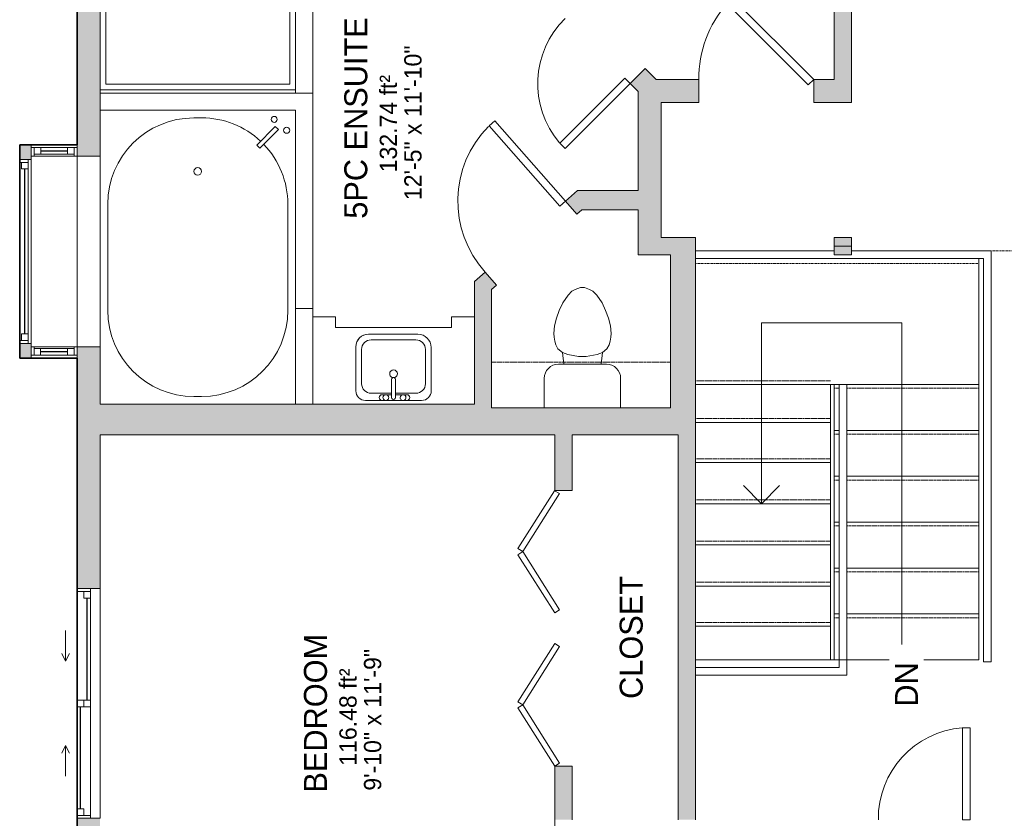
# Model space of a CAD drawing. Header units: inches. Extents: x -245 to 323, y -488 to 499.
# Tile 2 of 4: x -245 to 12, y -176 to 32. Entities that reach past the tile are written whole.
import ezdxf

# ---------------------------------------------------------------- set-up
doc = ezdxf.new("R2010")
doc.units = ezdxf.units.IN
doc.header["$MEASUREMENT"] = 0
doc.linetypes.add('Dash', pattern=[0.23622, 0.11811, -0.11811])
doc.linetypes.add('Overhead', pattern=[0.15625, 0.09375, -0.0625])
for name, color, linetype, lineweight in [('A-AREA', 32, 'Continuous', 9), ('A-AREA-IDEN', 2, 'Continuous', 9), ('A-DETL', 90, 'Continuous', 9), ('A-DOOR', 31, 'Continuous', 9), ('A-FLOR', 192, 'Continuous', 9), ('A-FLOR-HRAL', 11, 'Continuous', 9), ('A-GENM', 13, 'Continuous', 9), ('A-GLAZ', 151, 'Continuous', 9), ('A-LEDGES', 90, 'Continuous', 9), ('A-OBJECTS', 90, 'Continuous', 9), ('A-WALL', 90, 'Continuous', 9), ('A-WALL-PATT', 111, 'Continuous', 9), ('P-SANR-FIXT', 6, 'Continuous', 9), ('Q-CASE', 31, 'Continuous', 9), ('S-STRS', 90, 'Continuous', 9), ('S-STRS-ANNO', 90, 'Continuous', 9), ('S-STRS-IDEN', 31, 'Continuous', 9)]:
    doc.layers.add(name, color=color, linetype=linetype, lineweight=lineweight)
doc.styles.add('Inter', font='txt', dxfattribs={"height": 6})
doc.styles.add('Inter_2', font='txt', dxfattribs={"height": 4.5})
doc.styles.add('Inter_B', font='txt', dxfattribs={"height": 6})

# ---------------------------------------------------------------- blocks, each defined once
blk = doc.blocks.new('Toilet - Default 1-316794-Main Floor')
at = {"layer": 'P-SANR-FIXT'}
for p, q in [((-9.98, 11.75), (-9.98, 19.46)), ((9.98, 19.46), (9.98, 11.75)), ((6.25, 8.02), (-6.25, 8.02)), ((-4.86, 8.02), (-5.21, 5)), ((4.86, 8.02), (5.21, 5)), ((-3.84, 5.5), (-5.21, 5)), ((-1, 6), (-3.84, 5.5)), ((1, 6), (-1, 6)), ((3.84, 5.5), (1, 6)), ((5.21, 5), (3.84, 5.5)), ((-6.97, 3), (-7.24, 2)), ((-6.4, 4), (-6.97, 3)), ((-5.21, 5), (-6.4, 4)), ((6.4, 4), (5.21, 5)), ((6.97, 3), (6.4, 4)), ((7.24, 2), (6.97, 3)), ((-7.41, 1), (-7.5, 0)), ((-7.5, 0), (-7.33, -1.99)), ((-7.24, 2), (-7.41, 1)), ((7.41, 1), (7.24, 2)), ((7.33, -1.99), (7.5, 0)), ((7.5, 0), (7.41, 1)), ((-7.33, -1.99), (-6.79, -4)), ((6.79, -4), (7.33, -1.99)), ((-6.79, -4), (-6.06, -6)), ((6.06, -6), (6.79, -4)), ((-6.06, -6), (-5.13, -8)), ((5.13, -8), (6.06, -6)), ((-5.13, -8), (-3.74, -10)), ((-3.74, -10), (-2.74, -11)), ((2.74, -11), (3.74, -10)), ((3.74, -10), (5.13, -8)), ((-2.74, -11), (-1.87, -11.5)), ((-1.87, -11.5), (-0.5, -12)), ((-0.5, -12), (0.5, -12)), ((0.5, -12), (1.87, -11.5)), ((1.87, -11.5), (2.74, -11))]:
    blk.add_line(p, q, dxfattribs=at)
for centre, start, end in [((-6.25, 11.75), 180, 270), ((6.25, 11.75), 270, 360)]:
    blk.add_arc(centre, 3.73, start, end, dxfattribs=at)
blk = doc.blocks.new('Bath-Bathtub Angled - Default 1-4195115-Main Floor')
at = {"layer": 'P-SANR-FIXT'}
for p, q in [((25.52, 38.36), (-25.52, 38.36)), ((-1, 36.36), (1, 36.36)), ((25.52, -13.36), (25.52, 38.36)), ((20.25, 34.14), (15.38, 29.26)), ((21.09, 33.3), (20.25, 34.14)), ((16.22, 28.43), (21.09, 33.3)), ((15.38, 29.26), (16.22, 28.43)), ((-23.52, -13.85), (-23.52, 13.85)), ((23.52, 13.85), (23.52, -13.85)), ((1, -36.36), (-1, -36.36))]:
    blk.add_line(p, q, dxfattribs=at)
for centre in [(19.95, 35.98), (23.21, 33.14)]:
    blk.add_circle(centre, 0.787, dxfattribs=at)
for centre, radius, start, end in [((-1, 13.85), 22.52, 90, 180), ((1, 13.85), 22.52, 46.8607, 90), ((19.95, 35.98), 0.787, 0, 180), ((19.95, 35.98), 0.787, 180, 360), ((23.21, 33.14), 0.787, 0, 180), ((23.21, 33.14), 0.787, 180, 360), ((1, 13.85), 22.52, 0, 43.8526), ((0, 22.4), 1, 360, 180), ((0, 22.4), 1, 180, 0), ((-1, -13.85), 22.52, 180, 270), ((1, -13.85), 22.52, 270, 0)]:
    blk.add_arc(centre, radius, start, end, dxfattribs=at)
blk = doc.blocks.new('Bath- Shower - Basin Rectangular - Default 1-4194951-Main Floor')
at = {"layer": 'P-SANR-FIXT'}
for p, q in [((-24.02, 28.84), (24.02, 28.84)), ((-24.02, -28.84), (-24.02, 28.84)), ((24.02, 28.84), (24.02, -28.84)), ((-25.52, -30.34), (25.52, -30.34)), ((24.02, -28.84), (-24.02, -28.84))]:
    blk.add_line(p, q, dxfattribs=at)
for start, end in [(360, 180), (180, 360)]:
    blk.add_arc((0, 0.01), 1.25, start, end, dxfattribs=at)
blk = doc.blocks.new('Upper Cabinet-Single Door-Wall - 9_-4196496-Main Floor')
at = {"layer": 'Q-CASE', "linetype": 'Overhead'}
for p, q in [((-36.56, 3.5), (-36.56, 15.5)), ((-36.56, 15.5), (10.17, 15.5)), ((10.17, 15.5), (10.17, 3.5)), ((10.17, 3.5), (-36.56, 3.5))]:
    blk.add_line(p, q, dxfattribs=at)
blk = doc.blocks.new('Bath-Basin DO NOT USE - 500 x 440mm-2615461-Main Floor')
at = {"layer": 'P-SANR-FIXT'}
for p, q in [((7.96, 7.09), (-6.72, 7.09)), ((7.96, 7.09), (-6.72, 7.09)), ((0.12, 5.22), (-5.22, 5.22)), ((3.62, 7.09), (-2.88, 7.09)), ((-2.88, 5.59), (0.12, 5.59)), ((0.12, 6.33), (0.12, 1.59)), ((1.12, 6.33), (1.12, 1.59)), ((1.12, 5.59), (3.62, 5.59)), ((6.46, 5.22), (1.12, 5.22)), ((-9.22, 4.59), (-9.22, -6.73)), ((-9.22, 4.59), (-9.22, -6.73)), ((-7.72, 2.72), (-7.72, -6.23)), ((8.96, -6.23), (8.96, 2.72)), ((10.46, -6.91), (10.46, 4.59)), ((10.46, -6.91), (10.46, 4.59)), ((-5.72, -10.23), (7.14, -10.23)), ((-5.72, -10.23), (7.14, -10.23)), ((-5.22, -8.73), (6.46, -8.73))]:
    blk.add_line(p, q, dxfattribs=at)
for centre, radius, start, end in [((-6.72, 4.59), 2.5, 90, 180), ((-6.72, 4.59), 2.5, 90, 180), ((-5.22, 2.72), 2.5, 90, 180), ((-2.88, 6.34), 0.75, 90, 270), ((-1.88, 6.34), 0.75, 360, 180), ((-1.88, 6.34), 0.75, 180, 0), ((0.62, 6.33), 0.5, 360, 180), ((2.62, 6.34), 0.75, 360, 180), ((2.62, 6.34), 0.75, 180, 360), ((3.62, 6.34), 0.75, 270, 90), ((6.46, 2.72), 2.5, 0, 90), ((7.96, 4.59), 2.5, 0, 90), ((7.96, 4.59), 2.5, 360, 90), ((0.62, 0.13), 1, 360, 180), ((0.62, 0.13), 1, 180, 0), ((0.62, 1.59), 0.5, 180, 0), ((-5.72, -6.73), 3.5, 180, 270), ((-5.72, -6.73), 3.5, 180, 270), ((-5.22, -6.23), 2.5, 180, 270), ((6.46, -6.23), 2.5, 270, 0), ((7.14, -6.91), 3.32, 270, 360), ((7.14, -6.91), 3.32, 270, 0)]:
    blk.add_arc(centre, radius, start, end, dxfattribs=at)
blk = doc.blocks.new('Plan-Double-Sliding - Default 1-4289131-Main Floor')
at = {"layer": 'A-GLAZ'}
for p, q in [((-11, 3.34375), (-19, 3.34375)), ((-11, 3.34375), (-13, 4.34375)), ((-11, 3.34375), (-13, 2.34375)), ((11, 3.34375), (13, 4.34375)), ((11, 3.34375), (13, 2.34375)), ((11, 3.34375), (19, 3.34375)), ((30, 0.34375), (-30, 0.34375)), ((-27.5, 0.34375), (-0.875, 0.34375)), ((0.875, 0.34375), (29.25, 0.34375)), ((-29.25, -3.15625), (-0.875, -3.15625)), ((0.875, -3.15625), (27.5, -3.15625)), ((-30, -5.65625), (30, -5.65625))]:
    blk.add_line(p, q, dxfattribs=at)
at = {"layer": 'A-GLAZ', "lineweight": 18}
for p, q in [((-30, 0.34375), (-30, -5.65625)), ((-30, 0.34375), (-27.5, 0.34375)), ((-29.25, 0.34375), (-29.25, -3.15625)), ((-27.5, 0.34375), (-27.5, -1.40625)), ((-0.875, -3.15625), (-0.875, 0.34375)), ((-0.875, 0.34375), (0.875, 0.34375)), ((0.875, 0.34375), (0.875, -3.15625)), ((29.25, 0.34375), (30, 0.34375)), ((29.25, 0.34375), (29.25, -3.15625)), ((30, -5.65625), (30, 0.34375)), ((-27.5, -1.40625), (-29.25, -1.40625)), ((0.875, -1.40625), (-0.875, -1.40625)), ((27.5, -1.40625), (27.5, -3.15625)), ((29.25, -1.40625), (27.5, -1.40625)), ((-30, -3.15625), (-29.25, -3.15625)), ((-0.875, -3.15625), (0.875, -3.15625)), ((27.5, -3.15625), (30, -3.15625))]:
    blk.add_line(p, q, dxfattribs=at)
at = {"layer": 'A-GLAZ', "lineweight": 25}
for p, q in [((-27.5, -0.53125), (-0.875, -0.53125)), ((0.875, -2.28125), (27.5, -2.28125))]:
    blk.add_line(p, q, dxfattribs=at)
blk = doc.blocks.new('Planitar - Bifold Door - 6_-0_ x 6_-8_-4213524-Main Floor')
at = {"layer": 'A-DOOR', "lineweight": 18}
for p, q in [((-36, 2.24), (-20.8, 11.9)), ((-20, 10.63), (-35.19, 0.98)), ((-20.8, 11.9), (-20, 10.63)), ((-19.2, 11.9), (-20, 10.63)), ((-20, 10.63), (-4.81, 0.98)), ((-4, 2.24), (-19.2, 11.9)), ((4, 2.24), (19.19, 11.9)), ((20, 10.63), (4.8, 0.98)), ((19.19, 11.9), (20, 10.63)), ((20.81, 11.9), (20, 10.63)), ((20, 10.63), (35.2, 0.98)), ((35.91, 2.3), (20.81, 11.9)), ((-35.19, 0.98), (-36, 2.24)), ((-4.81, 0.98), (-4, 2.24)), ((4.8, 0.98), (4, 2.24)), ((35.2, 0.98), (35.91, 2.3))]:
    blk.add_line(p, q, dxfattribs=at)
blk = doc.blocks.new('Planitar - Single Door_Flush Panel - 2_-0_ x 6_-8_-4214141-Main Floor')
at = {"layer": 'A-DOOR', "lineweight": 18}
for p, q in [((9.99, 3.25), (9.99, 27.25)), ((12, 27.25), (9.99, 27.25)), ((12, 3.25), (12, 27.25)), ((12, 3.25), (9.99, 3.25))]:
    blk.add_line(p, q, dxfattribs=at)
at = {"layer": 'A-DOOR'}
blk.add_arc((11.77, 3.55), 23.77, 94.4783, 180.7233, dxfattribs=at)
blk = doc.blocks.new('Planitar - Single Door_Flush Panel - 2_-4_ x 6_-8_-4214226-Main Floor')
at = {"layer": 'A-DOOR', "lineweight": 18}
for p, q in [((11.99, 2.25), (11.99, 30.25)), ((14, 30.25), (11.99, 30.25)), ((14, 2.25), (14, 30.25)), ((14, 2.25), (11.99, 2.25))]:
    blk.add_line(p, q, dxfattribs=at)
at = {"layer": 'A-DOOR'}
blk.add_arc((13.77, 2.55), 27.77, 94.1354, 180.6191, dxfattribs=at)
blk = doc.blocks.new('Planitar - Single Door_Flush Panel - 2_-6_ x 6_-8_ _45-4335121-Main Floor')
at = {"layer": 'A-DOOR', "lineweight": 18}
for p, q in [((-6.21, 24.21), (-7.63, 22.79)), ((15, 3), (-6.21, 24.21)), ((13.58, 1.58), (-7.63, 22.79)), ((15, 3), (13.58, 1.58))]:
    blk.add_line(p, q, dxfattribs=at)
at = {"layer": 'A-DOOR'}
blk.add_arc((14.46, 3.3), 29.46, 138.5745, 180.5753, dxfattribs=at)
blk = doc.blocks.new('Planitar - Single Door_Flush Panel - 2_-0_ x 6_-8_-4213968-Main Floor')
at = {"layer": 'A-DOOR', "lineweight": 18}
for p, q in [((9.99, -2.75), (9.99, -26.75)), ((12, -2.75), (9.99, -2.75)), ((12, -2.75), (12, -26.75)), ((12, -26.75), (9.99, -26.75))]:
    blk.add_line(p, q, dxfattribs=at)
at = {"layer": 'A-DOOR'}
blk.add_arc((11.77, -3.05), 23.77, 179.2767, 265.5217, dxfattribs=at)
blk = doc.blocks.new('Top Rail Type - Top Rail_Internal_-4226796-Main Floor')
at = {"layer": 'A-FLOR-HRAL'}
for p, q in [((-31.02, -63.1), (-29.05, -63.1)), ((-31.02, -134.99), (-31.02, -63.1)), ((-29.05, -63.1), (-29.05, -134.99)), ((-31.02, -134.99), (-29.05, -134.99)), ((-31.02, -137), (-31.02, -134.99)), ((-29.05, -134.99), (-29.05, -138.97)), ((-68.53, -137), (-31.02, -137)), ((-29.05, -138.97), (-68.53, -138.97))]:
    blk.add_line(p, q, dxfattribs=at)
blk = doc.blocks.new('Top Rail Type - Top Rail_Internal_-V6-Main Floor')
at = {"layer": 'A-FLOR-HRAL'}
for p, q in [((-29.05, -63.1), (-31.02, -63.1)), ((-31.02, -63.1), (-31.02, -134.99)), ((-29.05, -63.1), (-29.05, -134.99)), ((-31.02, -134.99), (-31.02, -137)), ((-29.05, -134.99), (-29.05, -138.97)), ((-31.02, -137), (-68.53, -137)), ((-29.05, -138.97), (-68.53, -138.97))]:
    blk.add_line(p, q, dxfattribs=at)
blk = doc.blocks.new('Top Rail Type - Top Rail_Internal_-4228156-Main Floor')
at = {"layer": 'A-FLOR-HRAL'}
for p, q in [((-68.51, -28.25), (-32.28, -28.25)), ((-27.78, -28.25), (8.7, -28.25)), ((8.7, -28.25), (8.7, -135.49)), ((6.73, -30.22), (-68.53, -30.22)), ((6.73, -135.49), (6.73, -30.22)), ((8.7, -135.49), (6.73, -135.49))]:
    blk.add_line(p, q, dxfattribs=at)
blk = doc.blocks.new('Top Rail Type - Top Rail_Internal_-V7-Main Floor')
at = {"layer": 'A-FLOR-HRAL'}
for p, q in [((-68.51, -28.25), (-32.28, -28.25)), ((-27.78, -28.25), (8.7, -28.25)), ((8.7, -28.25), (8.7, -135.49)), ((-68.53, -30.22), (6.73, -30.22)), ((6.73, -30.22), (6.73, -135.49)), ((8.7, -135.49), (6.73, -135.49))]:
    blk.add_line(p, q, dxfattribs=at)
blk = doc.blocks.new('Planitar-Fixed - Default 1-4253554-Main Floor')
at = {"layer": 'A-GLAZ'}
for p, q in [((-6, 0.99), (6, 0.99)), ((-6, 0.22), (-6, 0.99)), ((6, 0.22), (-6, 0.22)), ((6, 0.99), (6, 0.22)), ((-5.25, -2.01), (5.25, -2.01)), ((-3.52, -1.51), (3.52, -1.51))]:
    blk.add_line(p, q, dxfattribs=at)
at = {"layer": 'A-GLAZ', "lineweight": 18}
for p, q in [((-6, 0.99), (-4.74, 0.99)), ((-5.25, -2.01), (-5.25, 0.22)), ((-5.25, 0.22), (-3.52, 0.22)), ((-5.25, -1.51), (-5.25, 0.22)), ((-5.25, 0.22), (-5.25, -2.01)), ((-3.52, -1.51), (-3.52, 0.22)), ((-3.52, 0.22), (-3.52, -1.51)), ((3.52, 0.22), (5.25, 0.22)), ((3.52, -1.51), (3.52, 0.22)), ((3.52, -1.51), (3.52, 0.22)), ((6, 0.99), (4.74, 0.99)), ((5.25, -2.01), (5.25, 0.22)), ((5.25, 0.22), (5.25, -1.51)), ((5.25, -2.01), (5.25, 0.22)), ((-6, -2.01), (-5.25, -2.01)), ((-5.25, -2.01), (-6, -2.01)), ((-5.25, -1.51), (-3.52, -1.51)), ((-3.52, -1.51), (-5.25, -1.51)), ((5.25, -1.51), (3.52, -1.51)), ((5.25, -1.51), (3.52, -1.51)), ((5.96, -2.01), (5.25, -2.01)), ((6, -2.01), (5.25, -2.01))]:
    blk.add_line(p, q, dxfattribs=at)
at = {"layer": 'A-GLAZ', "lineweight": 25}
blk.add_line((-3.52, -0.65), (3.52, -0.65), dxfattribs=at)
blk = doc.blocks.new('Planitar-Fixed - Default 1-V9-Main Floor')
at = {"layer": 'A-GLAZ'}
for p, q in [((-6, 0.99), (6, 0.99)), ((-6, 0.22), (-6, 0.99)), ((6, 0.22), (-6, 0.22)), ((6, 0.99), (6, 0.22)), ((-5.25, -2.01), (5.25, -2.01)), ((-3.52, -1.51), (3.52, -1.51))]:
    blk.add_line(p, q, dxfattribs=at)
at = {"layer": 'A-GLAZ', "lineweight": 18}
for p, q in [((-6, 0.99), (-4.74, 0.99)), ((-5.25, -2.01), (-5.25, 0.22)), ((-5.25, 0.22), (-3.52, 0.22)), ((-5.25, -1.51), (-5.25, 0.22)), ((-5.25, 0.22), (-5.25, -2.01)), ((-3.52, -1.51), (-3.52, 0.22)), ((-3.52, 0.22), (-3.52, -1.51)), ((3.52, 0.22), (5.25, 0.22)), ((3.52, -1.51), (3.52, 0.22)), ((3.52, -1.51), (3.52, 0.22)), ((6, 0.99), (4.74, 0.99)), ((5.25, -2.01), (5.25, 0.22)), ((5.25, 0.22), (5.25, -1.51)), ((5.25, -2.01), (5.25, 0.22)), ((-6, -2.01), (-5.25, -2.01)), ((-5.25, -2.01), (-6, -2.01)), ((-5.25, -1.51), (-3.52, -1.51)), ((-3.52, -1.51), (-5.25, -1.51)), ((5.25, -1.51), (3.52, -1.51)), ((5.25, -1.51), (3.52, -1.51)), ((5.96, -2.01), (5.25, -2.01)), ((6, -2.01), (5.25, -2.01))]:
    blk.add_line(p, q, dxfattribs=at)
at = {"layer": 'A-GLAZ', "lineweight": 25}
blk.add_line((-3.52, -0.65), (3.52, -0.65), dxfattribs=at)
blk = doc.blocks.new('Planitar-Fixed - Default 1-4253518-Main Floor')
at = {"layer": 'A-GLAZ', "lineweight": 18}
for p, q in [((-24, 2.01), (-23.25, 2.01)), ((-23.25, 2.01), (-23.25, -0.22)), ((-23.25, 1.51), (-21.52, 1.51)), ((-21.52, 1.51), (-21.52, -0.22)), ((21.52, 1.51), (21.52, -0.22)), ((23.25, 1.51), (21.52, 1.51)), ((23.25, 2.01), (23.25, -0.22)), ((23.96, 2.01), (23.25, 2.01)), ((-24, -0.99), (-22.74, -0.99)), ((-23.25, -0.22), (-21.52, -0.22)), ((21.52, -0.22), (23.25, -0.22)), ((24, -0.99), (22.74, -0.99))]:
    blk.add_line(p, q, dxfattribs=at)
at = {"layer": 'A-GLAZ'}
for p, q in [((-24, 2.01), (24, 2.01)), ((-24, 2.01), (-24, -0.22)), ((24, -0.22), (24, 2.01)), ((24, -0.22), (-24, -0.22)), ((-24, -0.22), (-24, -0.99)), ((24, -0.22), (-24, -0.22)), ((-24, -0.22), (24, -0.22)), ((-24, -0.22), (-24, -0.99)), ((-24, -0.99), (24, -0.99)), ((24, -0.99), (-24, -0.99)), ((24, -0.99), (24, -0.22)), ((24, -0.99), (24, -0.22))]:
    blk.add_line(p, q, dxfattribs=at)
at = {"layer": 'A-GLAZ', "lineweight": 25}
blk.add_line((-21.52, 0.65), (21.52, 0.65), dxfattribs=at)

msp = doc.modelspace()

# ---------------------------------------------------------------- hatches: boundary and pattern name
at = {"layer": 'A-WALL-PATT'}
h = msp.add_hatch(color=9, dxfattribs=at)
h.paths.add_polyline_path([(-224.03, -356.49), (-224.03, -316.99), (-230.03, -316.99), (-230.03, -356.49)], flags=0)
h.paths.add_polyline_path([(-224.03, -256.99), (-224.03, -176.36), (-230.03, -176.36), (-230.03, -256.99)], flags=0)
h.paths.add_polyline_path([(-224.03, -116.36), (-224.03, -58.11), (-230.03, -58.11), (-230.03, -116.36)], flags=0)
h.paths.add_polyline_path([(-224.03, 1.04), (-224.03, 198.32), (-230.03, 198.32), (-230.03, 1.04)], flags=0)
h.paths.add_polyline_path([(-230.03, 240.32), (-224.03, 240.32), (-224.03, 327.51), (-230.03, 327.51)], flags=0)
h.paths.add_polyline_path([(-230.03, 369.51), (-224.03, 369.51), (-224.03, 386.01), (-230.03, 386.01)], flags=0)
for points in [[(-27.78, 16.51), (-27.78, 49.01), (-32.28, 49.01), (-32.28, 16.51)], [(-77.53, -24.74), (-77.53, 16.51), (-83.53, 16.51), (-83.53, -24.74)], [(-88.31, -17.49), (-83.53, -17.49), (-83.53, -12.49), (-92.5, -12.49), (-98.19, -17.49)], [(-73.03, -69.24), (-68.53, -69.24), (-68.53, -29.24), (-75.03, -29.24), (-75.03, -69.24)], [(-121.78, -69.24), (-121.78, -35.68), (-123.48, -33.75), (-126.28, -36.22), (-126.28, -68.24), (-124.03, -68.24), (-124.03, -69.24)], [(-151.44, -76.24), (-124.03, -76.24), (-124.03, -68.24), (-224.03, -68.24), (-224.03, -76.24), (-214.57, -76.24)], [(-100.78, -76.24), (-73.03, -76.24), (-73.03, -69.24), (-124.03, -69.24), (-124.03, -76.24), (-105.28, -76.24)], [(-73.03, -176.74), (-68.53, -176.74), (-68.53, -69.24), (-73.03, -69.24), (-73.03, -103.23)]]:
    msp.add_hatch(color=9, dxfattribs=at).paths.add_polyline_path(points, flags=0)
h = msp.add_hatch(color=9, dxfattribs=at)
h.paths.add_polyline_path([(-83.53, 13.43), (-83.53, 16.51), (-78.83, 16.51), (-81.7, 19.38), (-85.59, 15.49)], flags=0)
h.paths.add_polyline_path([(-100.53, 34.48), (-98.67, 36.35), (-100.53, 38.21)], flags=0)
h = msp.add_hatch(color=9, dxfattribs=at)
h.paths.add_polyline_path([(-77.53, 10.51), (-67.66, 10.51), (-67.66, 16.51), (-77.53, 16.51)], flags=0)
h.paths.add_polyline_path([(-32.28, 10.51), (-32.28, 16.51), (-37.66, 16.51), (-37.66, 10.51)], flags=0)
h = msp.add_hatch(color=9, dxfattribs=at)
h.paths.add_polyline_path([(-27.78, -26.99), (-27.78, -24.74), (-32.28, -24.74), (-32.28, -26.99)], flags=0)
h.paths.add_polyline_path([(-27.78, 10.51), (-27.78, 16.51), (-32.28, 16.51), (-32.28, 10.51)], flags=0)
h = msp.add_hatch(color=9, dxfattribs=at)
h.paths.add_polyline_path([(-230.03, -58.11), (-224.03, -58.11), (-224.03, -56.24), (-230.03, -56.24)], flags=0)
h.paths.add_polyline_path([(-224.03, -0.49), (-224.03, 1.04), (-230.03, 1.04), (-230.03, -0.49)], flags=0)
h = msp.add_hatch(color=9, dxfattribs=at)
h.paths.add_polyline_path([(-224.03, -3.49), (-224.03, -0.49), (-230.03, -0.49), (-230.03, -3.49)], flags=0)
h.paths.add_polyline_path([(-245.03, -3.49), (-242.03, -3.49), (-242.03, -0.49), (-245.03, -0.49), (-245.03, -1.26)], flags=0)
h = msp.add_hatch(color=9, dxfattribs=at)
h.paths.add_polyline_path([(-245.03, -53.24), (-242.03, -53.24), (-242.03, -52.36), (-245.03, -52.36)], flags=0)
h.paths.add_polyline_path([(-245.03, -4.36), (-242.03, -4.36), (-242.03, -3.49), (-245.03, -3.49)], flags=0)
h = msp.add_hatch(color=9, dxfattribs=at)
h.paths.add_polyline_path([(-121.78, -38.26), (-120.51, -37.13), (-121.78, -35.68)], flags=0)
h.paths.add_polyline_path([(-99.49, -18.63), (-92.5, -12.49), (-99.32, -12.49), (-102.46, -15.26)], flags=0)
h = msp.add_hatch(color=9, dxfattribs=at)
h.paths.add_polyline_path([(-75.03, -29.24), (-68.51, -29.24), (-68.51, -24.74), (-83.53, -24.74), (-83.53, -29.24)], flags=0)
h.paths.add_polyline_path([(-32.28, -29.24), (-27.78, -29.24), (-27.78, -24.74), (-32.28, -24.74), (-32.28, -27.37)], flags=0)
h = msp.add_hatch(color=9, dxfattribs=at)
h.paths.add_polyline_path([(-224.03, -56.24), (-224.03, -53.24), (-230.04, -53.24), (-230.04, -56.24)], flags=0)
h.paths.add_polyline_path([(-245.03, -56.24), (-242.04, -56.24), (-242.04, -53.24), (-245.03, -53.24), (-245.03, -55.47)], flags=0)
h = msp.add_hatch(color=9, dxfattribs=at)
h.paths.add_polyline_path([(-100.78, -176.74), (-100.78, -162.74), (-105.28, -162.74), (-105.28, -176.74)], flags=0)
h.paths.add_polyline_path([(-105.28, -90.74), (-100.78, -90.74), (-100.78, -76.24), (-105.28, -76.24)], flags=0)

# ---------------------------------------------------------------- linework, layer by layer
at = {"layer": 'A-AREA', "linetype": 'Dash'}
for p, q in [((8.7, -28.25), (199.47, -28.25)), ((5.47, -31.49), (-68.53, -31.49))]:
    msp.add_line(p, q, dxfattribs=at)
at = {"layer": 'A-DETL', "lineweight": 35}
for p, q in [((-230.03, -0.49), (-230.03, 386.01)), ((-245.03, -0.49), (-230.03, -0.49)), ((-245.03, -0.49), (-245.03, -56.24)), ((-245.03, -56.24), (-230.03, -56.24)), ((-230.03, -356.49), (-230.03, -56.24))]:
    msp.add_line(p, q, dxfattribs=at)
at = {"layer": 'A-FLOR'}
for p, q in [((5.47, -30.22), (5.47, -134.99)), ((-31.02, -134.99), (-68.53, -134.99)), ((5.47, -134.99), (-29.05, -134.99))]:
    msp.add_line(p, q, dxfattribs=at)
at = {"layer": 'A-GENM'}
for p, q in [((-162.53, -45.47), (-168.5, -45.47)), ((-168.5, -45.47), (-168.5, -68.24)), ((-162.53, -48.24), (-162.53, -45.47)), ((-126.28, -45.47), (-132.25, -45.47)), ((-132.25, -45.47), (-132.25, -48.24)), ((-132.25, -48.24), (-162.53, -48.24))]:
    msp.add_line(p, q, dxfattribs=at)
at = {"layer": 'A-LEDGES'}
for p, q in [((-168.5, 12.99), (-224.03, 12.99)), ((-168.5, -43.24), (-168.5, 12.99))]:
    msp.add_line(p, q, dxfattribs=at)
at = {"layer": 'A-OBJECTS'}
for p, q in [((-168.5, -45.47), (-162.53, -45.47)), ((-168.5, -68.24), (-168.5, -45.47)), ((-162.53, -45.47), (-162.53, -48.24)), ((-132.25, -48.24), (-132.25, -45.47)), ((-132.25, -45.47), (-126.28, -45.47)), ((-126.28, -45.47), (-126.28, -68.24)), ((-162.53, -48.24), (-132.25, -48.24)), ((-126.28, -68.24), (-168.5, -68.24))]:
    msp.add_line(p, q, dxfattribs=at)
at = {"layer": 'A-WALL'}
for p, q in [((-230.03, 198.32), (-230.03, -0.49)), ((-27.78, 10.51), (-27.78, 180.51)), ((-224.03, 74.51), (-224.03, -68.24)), ((-173, 12.99), (-173, 74.51)), ((-168.5, 51.88), (-168.5, -45.47)), ((-32.28, 44.51), (-32.28, 16.51)), ((-81.7, 19.38), (-85.59, 15.49)), ((-78.83, 16.51), (-81.7, 19.38)), ((-85.59, 15.49), (-83.53, 13.43)), ((-67.66, 16.51), (-78.83, 16.51)), ((-67.66, 10.51), (-67.66, 16.51)), ((-32.28, 16.51), (-37.66, 16.51)), ((-37.66, 16.51), (-37.66, 10.51)), ((-224.03, 12.99), (-168.5, 12.99)), ((-83.53, 13.43), (-83.53, -12.49)), ((-77.53, -24.74), (-77.53, 10.51)), ((-77.53, 10.51), (-67.66, 10.51)), ((-37.66, 10.51), (-27.78, 10.51)), ((-242.03, -0.49), (-245.03, -0.49)), ((-245.03, -0.49), (-245.03, -4.36)), ((-242.03, -1.26), (-242.03, -4.36)), ((-230.03, -53.24), (-230.03, -1.26)), ((-230.03, -3.49), (-224.03, -3.49)), ((-99.32, -12.49), (-102.46, -15.26)), ((-83.53, -12.49), (-99.32, -12.49)), ((-102.46, -15.26), (-99.49, -18.63)), ((-99.49, -18.63), (-98.19, -17.49)), ((-98.19, -17.49), (-83.53, -17.49)), ((-83.53, -17.49), (-83.53, -29.24)), ((-68.51, -24.74), (-77.53, -24.74)), ((-68.51, -29.24), (-68.51, -24.74)), ((-27.78, -24.74), (-32.28, -24.74)), ((-32.28, -24.74), (-32.28, -29.24)), ((-27.78, -29.24), (-27.78, -24.74)), ((-32.28, -26.99), (-27.78, -26.99)), ((-83.53, -29.24), (-75.03, -29.24)), ((-75.03, -29.24), (-75.03, -69.24)), ((-68.53, -176.74), (-68.53, -29.24)), ((-68.53, -29.24), (-68.51, -29.24)), ((-32.28, -29.24), (-27.78, -29.24)), ((-123.48, -33.75), (-126.28, -36.22)), ((-120.51, -37.13), (-123.48, -33.75)), ((-126.28, -36.22), (-126.28, -68.24)), ((-121.78, -38.26), (-120.51, -37.13)), ((-121.78, -69.24), (-121.78, -38.26)), ((-173, -68.24), (-173, -43.24)), ((-173, -43.24), (-168.5, -43.24)), ((-245.03, -56.24), (-245.03, -52.36)), ((-242.04, -55.47), (-242.04, -53.24)), ((-242.03, -53.24), (-242.03, -52.36)), ((-224.03, -53.24), (-230.04, -53.24)), ((-230.04, -55.47), (-230.04, -53.24)), ((-245.03, -56.24), (-242.04, -56.24)), ((-230.03, -116.36), (-230.03, -56.24)), ((-126.28, -68.24), (-224.03, -68.24)), ((-75.03, -69.24), (-121.78, -69.24)), ((-224.03, -116.36), (-224.03, -76.24)), ((-224.03, -76.24), (-105.28, -76.24)), ((-105.28, -76.24), (-105.28, -90.74)), ((-100.78, -90.74), (-100.78, -76.24)), ((-100.78, -76.24), (-73.03, -76.24)), ((-73.03, -76.24), (-73.03, -176.74)), ((-105.28, -90.74), (-100.78, -90.74)), ((-100.78, -162.74), (-105.28, -162.74)), ((-105.28, -162.74), (-105.28, -185.24)), ((-100.78, -176.74), (-100.78, -162.74))]:
    msp.add_line(p, q, dxfattribs=at)
at = {"layer": 'S-STRS', "linetype": 'Overhead'}
for p, q in [((-68.53, -62.12), (-33.28, -62.12)), ((-31.02, -64.09), (-32.28, -64.09)), ((5.47, -64.09), (-29.05, -64.09)), ((-68.53, -72), (-33.28, -72)), ((-31.02, -76.07), (-32.28, -76.07)), ((5.47, -76.07), (-29.05, -76.07)), ((-68.53, -82.5), (-33.28, -82.5)), ((-31.02, -88.05), (-32.28, -88.05)), ((5.47, -88.05), (-29.05, -88.05)), ((-68.53, -93.25), (-33.28, -93.25)), ((-31.02, -100.03), (-32.28, -100.03)), ((5.47, -100.03), (-29.05, -100.03)), ((-68.53, -104), (-33.28, -104)), ((-31.02, -112.01), (-32.28, -112.01)), ((5.47, -112.01), (-29.05, -112.01)), ((-68.53, -114.75), (-33.28, -114.75)), ((-68.53, -125.25), (-33.28, -125.25)), ((-31.02, -123.99), (-32.28, -123.99)), ((5.47, -123.99), (-29.05, -123.99))]:
    msp.add_line(p, q, dxfattribs=at)
at = {"layer": 'S-STRS'}
for p, q in [((-68.53, -63.1), (-33.28, -63.1)), ((-33.28, -63.1), (-32.28, -63.1)), ((-33.28, -72.99), (-33.28, -63.1)), ((-32.28, -63.1), (-32.28, -75.08)), ((-31.02, -63.1), (-32.28, -63.1)), ((5.47, -63.1), (-29.05, -63.1)), ((-68.53, -72.99), (-33.28, -72.99)), ((-33.28, -83.49), (-33.28, -72.99)), ((-32.28, -75.08), (-32.28, -87.07)), ((-31.02, -75.08), (-32.28, -75.08)), ((5.47, -75.08), (-29.05, -75.08)), ((-68.53, -83.49), (-33.28, -83.49)), ((-33.28, -94.24), (-33.28, -83.49)), ((-32.28, -87.07), (-32.28, -99.05)), ((-31.02, -87.07), (-32.28, -87.07)), ((5.47, -87.07), (-29.05, -87.07)), ((-68.53, -94.24), (-33.28, -94.24)), ((-33.28, -104.99), (-33.28, -94.24)), ((-32.28, -99.05), (-32.28, -111.03)), ((-31.02, -99.05), (-32.28, -99.05)), ((5.47, -99.05), (-29.05, -99.05)), ((-68.53, -104.99), (-33.28, -104.99)), ((-33.28, -115.74), (-33.28, -104.99)), ((-32.28, -111.03), (-32.28, -123.01)), ((-31.02, -111.03), (-32.28, -111.03)), ((5.47, -111.03), (-29.05, -111.03)), ((-68.53, -115.74), (-33.28, -115.74)), ((-33.28, -126.24), (-33.28, -115.74)), ((-32.28, -123.01), (-32.28, -134.99)), ((-31.02, -123.01), (-32.28, -123.01)), ((5.47, -123.01), (-29.05, -123.01)), ((-68.53, -126.24), (-33.28, -126.24)), ((-33.28, -134.99), (-33.28, -126.24)), ((-31.02, -134.99), (-32.28, -134.99)), ((5.47, -134.99), (-29.05, -134.99))]:
    msp.add_line(p, q, dxfattribs=at)
at = {"layer": 'S-STRS-ANNO'}
for p, q in [((-51.28, -46.99), (-14.66, -46.99)), ((-51.28, -63.1), (-51.28, -46.99)), ((-14.66, -46.99), (-14.66, -63.1)), ((-51.28, -72.99), (-51.28, -63.1)), ((-14.66, -63.1), (-14.66, -75.08)), ((-51.28, -83.49), (-51.28, -72.99)), ((-14.66, -75.08), (-14.66, -87.07)), ((-51.28, -94.24), (-51.28, -83.49)), ((-14.66, -87.07), (-14.66, -99.05)), ((-51.28, -94.24), (-56.01, -89.51)), ((-51.28, -94.24), (-46.56, -89.51)), ((-14.66, -99.05), (-14.66, -111.03)), ((-14.66, -111.03), (-14.66, -123.01)), ((-14.66, -123.01), (-14.66, -134.99))]:
    msp.add_line(p, q, dxfattribs=at)

# ---------------------------------------------------------------- block references
at = {"layer": 'A-DOOR'}
for name, p in [('Planitar - Single Door_Flush Panel - 2_-6_ x 6_-8_ _45-4335121-Main Floor', (-52.66, 13.51)), ('Planitar - Single Door_Flush Panel - 2_-0_ x 6_-8_-4214141-Main Floor', (-8.78, -179.99))]:
    msp.add_blockref(name, p, dxfattribs=at)
for name, p, rotation in [('Planitar - Single Door_Flush Panel - 2_-0_ x 6_-8_-4213968-Main Floor', (-92.13, 25.92), 314.9999999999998), ('Planitar - Single Door_Flush Panel - 2_-4_ x 6_-8_-4214226-Main Floor', (-111.48, -26.19), 41.34777980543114), ('Planitar - Bifold Door - 6_-0_ x 6_-8_-4213524-Main Floor', (-103.03, -126.74), 89.99999999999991)]:
    msp.add_blockref(name, p, dxfattribs=dict(at, rotation=rotation))
at = {"layer": 'A-FLOR-HRAL'}
for name in ['Top Rail Type - Top Rail_Internal_-4228156-Main Floor', 'Top Rail Type - Top Rail_Internal_-V7-Main Floor', 'Top Rail Type - Top Rail_Internal_-4226796-Main Floor', 'Top Rail Type - Top Rail_Internal_-V6-Main Floor']:
    msp.add_blockref(name, (0, 0), dxfattribs=at)
at = {"layer": 'A-GLAZ'}
msp.add_blockref('Planitar-Fixed - Default 1-V9-Main Floor', (-236.03, -1.48), dxfattribs=at)
for name, p, rotation in [('Planitar-Fixed - Default 1-4253518-Main Floor', (-243.02, -28.36), 89.9999999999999), ('Planitar-Fixed - Default 1-4253554-Main Floor', (-236.04, -55.25), 180), ('Plan-Double-Sliding - Default 1-4289131-Main Floor', (-229.69, -146.36), 89.99999999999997)]:
    msp.add_blockref(name, p, dxfattribs=dict(at, rotation=rotation))
at = {"layer": 'P-SANR-FIXT'}
for name, p in [('Bath- Shower - Basin Rectangular - Default 1-4194951-Main Floor', (-198.52, 44.18)), ('Bath-Bathtub Angled - Default 1-4195115-Main Floor', (-198.52, -29.87))]:
    msp.add_blockref(name, p, dxfattribs=at)
at = {"layer": 'P-SANR-FIXT', "rotation": 180}
for name, p in [('Toilet - Default 1-316794-Main Floor', (-98.06, -49.78)), ('Bath-Basin DO NOT USE - 500 x 440mm-2615461-Main Floor', (-146.78, -60.18))]:
    msp.add_blockref(name, p, dxfattribs=at)
at = {"layer": 'Q-CASE'}
msp.add_blockref('Upper Cabinet-Single Door-Wall - 9_-4196496-Main Floor', (-85.21, -72.74), dxfattribs=at)

# ---------------------------------------------------------------- texts
at = {"layer": 'A-AREA-IDEN', "attachment_point": 1, "rotation": 90}
for s, insert, char_height, width, style in [('5PC ENSUITE', (-160.25, -19.83), 6, 63.327, 'Inter_B'), ('12\'-5" x 11\'-10"', (-144.59, -14.95), 4.5, 51.51, 'Inter_2'), ('132.74 ft²', (-151, -7.71), 4.5, 33.936, 'Inter_2'), ('CLOSET', (-88.33, -145.19), 6, 38.784, 'Inter_B'), ('BEDROOM', (-170.79, -169.66), 6, 49.692, 'Inter_B'), ('9\'-10" x 11\'-9"', (-155.12, -169.15), 4.5, 48.48, 'Inter_2'), ('116.48 ft²', (-161.54, -162.65), 4.5, 32.724, 'Inter_2')]:
    msp.add_mtext(s, dxfattribs=dict(at, insert=insert, char_height=char_height, width=width, style=style))

# ---------------------------------------------------------------- next in the draw order: texts
at = {"layer": 'S-STRS-IDEN', "insert": (-16.43, -147.21), "char_height": 6, "width": 14.6655, "attachment_point": 1, "rotation": 90, "line_spacing_factor": 0.9936, "style": 'Inter', "bg_fill": 3, "box_fill_scale": 1.25, "bg_fill_color": 256, "bg_fill_true_color": 13158600, "bg_fill_transparency": 0}
msp.add_mtext('DN', dxfattribs=at)

doc.saveas('drawing.dxf')
